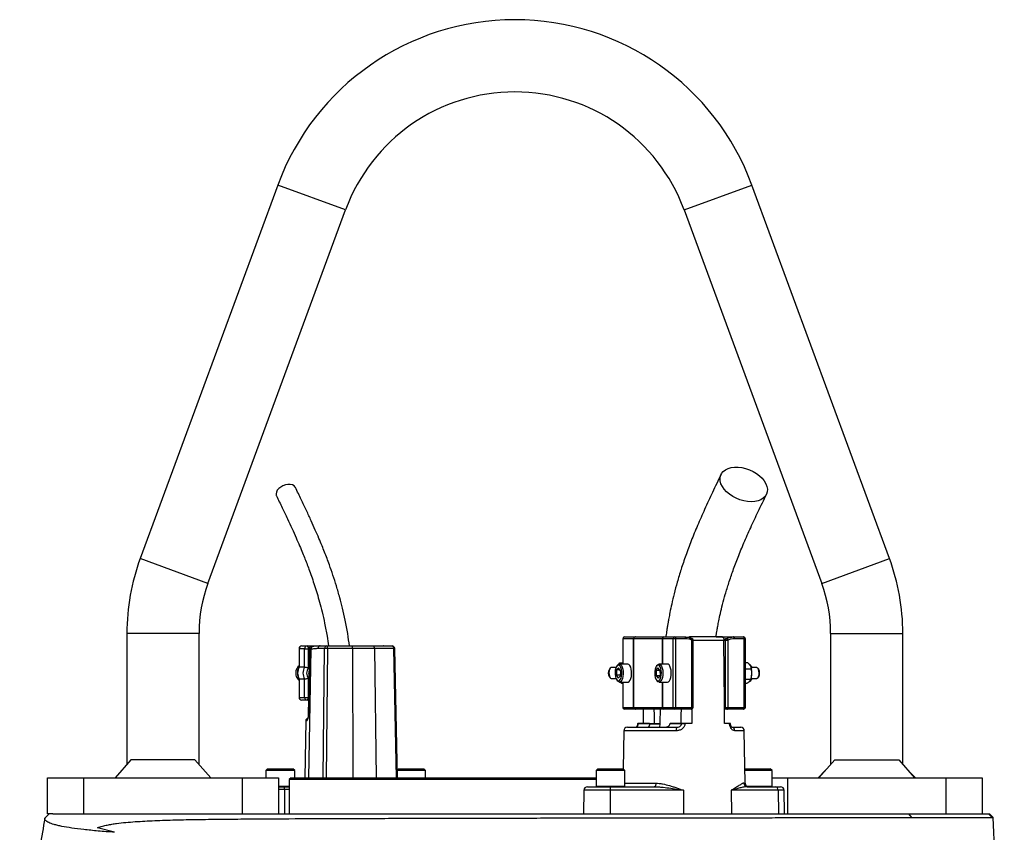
# Model space of a CAD drawing. Header units: millimetres. Extents: x 1760 to 3240, y 826 to 4276.
# Tile 10 of 10: x 2226 to 2771, y 3826 to 4276. Entities that reach past the tile are written whole.
import ezdxf

# ---------------------------------------------------------------- set-up
doc = ezdxf.new("R2010")
doc.units = ezdxf.units.MM

msp = doc.modelspace()

# ---------------------------------------------------------------- linework, layer by layer
at = {"color": 7, "linetype": 'Continuous', "lineweight": 25}
for p, q in [((2368.63, 4184.53), (2292.4, 3977.61)), ((2707.6, 3977.61), (2631.37, 4184.53)), ((2329.93, 3963.78), (2406.17, 4170.7)), ((2593.83, 4170.7), (2670.07, 3963.78)), ((2285, 3936.13), (2285, 3863.48)), ((2325, 3863.48), (2325, 3936.13)), ((2560.77, 3934.13), (2566.62, 3934.13)), ((2566.62, 3934.13), (2566.79, 3934.13)), ((2566.79, 3934.13), (2582.47, 3934.13)), ((2582.47, 3934.13), (2582.81, 3934.13)), ((2582.81, 3934.13), (2588.66, 3934.13)), ((2588.66, 3934.13), (2594.15, 3934.13)), ((2615.04, 3934.13), (2596.85, 3934.13)), ((2611.55, 3934.13), (2621.25, 3934.13)), ((2621.25, 3934.13), (2626.73, 3934.13)), ((2675, 3936.13), (2675, 3863.48)), ((2715, 3863.48), (2715, 3936.13)), ((2381.9, 3929.13), (2384.86, 3929.13)), ((2384.86, 3929.13), (2392.17, 3929.13)), ((2388.21, 3928.87), (2387.57, 3928.87)), ((2392.17, 3929.13), (2395.87, 3929.13)), ((2395.87, 3929.13), (2409.85, 3929.13)), ((2409.85, 3929.13), (2421.26, 3929.13)), ((2421.26, 3929.13), (2431.95, 3929.13)), ((2427.13, 3929.14), (2427.04, 3929.13)), ((2559.77, 3933.13), (2559.77, 3919.13)), ((2565.72, 3933.13), (2559.86, 3933.13)), ((2565.8, 3933.13), (2565.72, 3933.13)), ((2565.72, 3895.13), (2565.72, 3933.13)), ((2581.73, 3933.13), (2565.8, 3933.13)), ((2565.8, 3933.13), (2565.8, 3895.13)), ((2581.91, 3933.13), (2581.73, 3933.13)), ((2587.76, 3933.13), (2581.91, 3933.13)), ((2589.09, 3933.13), (2587.76, 3933.13)), ((2587.76, 3895.13), (2587.76, 3933.13)), ((2589.09, 3933.13), (2589.09, 3895.13)), ((2594.57, 3933.13), (2589.09, 3933.13)), ((2598.15, 3895.13), (2598.15, 3932.43)), ((2598.73, 3895.13), (2598.73, 3932.43)), ((2615.9, 3931.95), (2615.9, 3932.16)), ((2616.76, 3895.13), (2616.76, 3932.43)), ((2616.76, 3932.43), (2618.09, 3932.43)), ((2617.28, 3933.35), (2617.23, 3933.33)), ((2618.09, 3932.43), (2618.09, 3895.13)), ((2627.15, 3933.13), (2621.67, 3933.13)), ((2627.15, 3895.13), (2627.15, 3933.13)), ((2627.73, 3895.13), (2627.73, 3933.13)), ((2380.4, 3927.63), (2380.4, 3917.4)), ((2383.5, 3927.63), (2380.54, 3927.63)), ((2380.54, 3927.63), (2380.54, 3917.44)), ((2383.5, 3927.63), (2385.5, 3927.63)), ((2383.5, 3917.44), (2383.5, 3927.63)), ((2385.5, 3927.63), (2385.5, 3916.96)), ((2386.13, 3927.89), (2385.54, 3890.65)), ((2386.85, 3927.39), (2386.22, 3927.39)), ((2394.51, 3927.65), (2390.81, 3927.65)), ((2410.08, 3927.65), (2396.11, 3927.65)), ((2422.25, 3927.65), (2410.08, 3927.65)), ((2432.93, 3927.65), (2422.25, 3927.65)), ((2434.98, 3856.13), (2433.45, 3927.66)), ((2556.94, 3918.55), (2556.52, 3918.02)), ((2557.68, 3919.03), (2558.24, 3919.8)), ((2562.6, 3919.13), (2557.93, 3919.13)), ((2558.24, 3919.8), (2559.77, 3919.8)), ((2578.92, 3918.55), (2578.49, 3918.02)), ((2584.57, 3919.13), (2579.91, 3919.13)), ((2629.13, 3919.85), (2627.73, 3919.85)), ((2630.98, 3918.02), (2630.56, 3918.55)), ((2383.5, 3917.44), (2380.54, 3917.44)), ((2552.82, 3916.78), (2552.38, 3916.24)), ((2556.03, 3917.13), (2553.41, 3917.13)), ((2556.4, 3915.82), (2556.27, 3912.95)), ((2556.27, 3912.95), (2557.26, 3911.26)), ((2558.4, 3912.95), (2556.27, 3912.95)), ((2556.4, 3915.82), (2557.51, 3917)), ((2558.2, 3915.82), (2556.4, 3915.82)), ((2558.37, 3912.44), (2557.26, 3911.26)), ((2558.5, 3915.31), (2557.51, 3917)), ((2558.5, 3915.31), (2558.37, 3912.44)), ((2578.28, 3915.47), (2579.31, 3917.01)), ((2578.28, 3915.47), (2578.33, 3912.59)), ((2580.4, 3915.47), (2578.28, 3915.47)), ((2578.33, 3912.59), (2579.41, 3911.24)), ((2580.31, 3912.59), (2578.33, 3912.59)), ((2580.39, 3915.67), (2579.31, 3917.01)), ((2580.44, 3912.78), (2579.41, 3911.24)), ((2580.39, 3915.67), (2580.44, 3912.78)), ((2631.06, 3916.31), (2627.73, 3916.31)), ((2630.92, 3917.08), (2630.87, 3917.22)), ((2634.09, 3917.13), (2630.9, 3917.13)), ((2635.12, 3916.24), (2634.68, 3916.78)), ((2380.4, 3910.86), (2380.4, 3900.63)), ((2383.5, 3910.81), (2380.54, 3910.81)), ((2380.54, 3910.81), (2380.54, 3900.63)), ((2383.5, 3900.63), (2383.5, 3910.81)), ((2385.5, 3911.3), (2385.5, 3900.63)), ((2552.38, 3912.02), (2552.82, 3911.47)), ((2553.41, 3911.13), (2556.03, 3911.13)), ((2556.52, 3910.24), (2556.94, 3909.7)), ((2557.93, 3909.13), (2562.6, 3909.13)), ((2559.15, 3908.46), (2557.98, 3909.13)), ((2559.15, 3908.46), (2559.77, 3908.46)), ((2559.77, 3909.13), (2559.77, 3895.13)), ((2578.49, 3910.24), (2578.92, 3909.7)), ((2579.91, 3909.13), (2584.57, 3909.13)), ((2630.73, 3910.59), (2627.73, 3910.59)), ((2628.47, 3908.41), (2627.73, 3908.41)), ((2630.56, 3909.7), (2630.98, 3910.24)), ((2630.79, 3910.78), (2630.92, 3911.18)), ((2630.9, 3911.13), (2634.09, 3911.13)), ((2634.68, 3911.47), (2635.12, 3912.02)), ((2380.54, 3900.63), (2383.5, 3900.63)), ((2384.86, 3899.13), (2381.9, 3899.13)), ((2383.5, 3900.63), (2385.5, 3900.63)), ((2385.68, 3899.13), (2384.86, 3899.13)), ((2559.86, 3895.13), (2565.72, 3895.13)), ((2566.62, 3894.13), (2560.77, 3894.13)), ((2565.72, 3895.13), (2565.8, 3895.13)), ((2565.8, 3895.13), (2581.73, 3895.13)), ((2566.79, 3894.13), (2566.62, 3894.13)), ((2582.47, 3894.13), (2566.79, 3894.13)), ((2571.25, 3886.13), (2571.31, 3894.13)), ((2581.73, 3895.13), (2581.91, 3895.13)), ((2581.91, 3895.13), (2587.76, 3895.13)), ((2582.81, 3894.13), (2582.47, 3894.13)), ((2588.66, 3894.13), (2582.81, 3894.13)), ((2587.76, 3895.13), (2589.09, 3895.13)), ((2597.73, 3894.13), (2588.66, 3894.13)), ((2589.09, 3895.13), (2598.15, 3895.13)), ((2598.06, 3894.21), (2598.13, 3886.13)), ((2616.25, 3886.13), (2616.18, 3895.13)), ((2616.18, 3895.13), (2616.76, 3895.13)), ((2617.67, 3894.13), (2616.19, 3894.13)), ((2616.76, 3895.13), (2618.09, 3895.13)), ((2626.73, 3894.13), (2617.67, 3894.13)), ((2618.09, 3895.13), (2627.15, 3895.13)), ((2384.15, 3887.65), (2383.6, 3856.13)), ((2568.03, 3886.13), (2568.03, 3886.1)), ((2568.22, 3886.13), (2568.22, 3886.09)), ((2574.61, 3886.13), (2568.22, 3886.13)), ((2568.22, 3886.09), (2574.61, 3886.09)), ((2574.61, 3886.13), (2574.61, 3886.09)), ((2574.61, 3886.13), (2577.35, 3886.13)), ((2580.15, 3885.76), (2574.62, 3885.76)), ((2585.99, 3886.09), (2585.99, 3886.13)), ((2592.38, 3886.13), (2585.99, 3886.13)), ((2585.99, 3886.09), (2592.38, 3886.09)), ((2592.38, 3886.09), (2592.38, 3886.13)), ((2594.22, 3886.13), (2594.22, 3886.09)), ((2598.13, 3886.13), (2594.22, 3886.13)), ((2618.98, 3886.13), (2616.25, 3886.13)), ((2618.98, 3886.09), (2618.98, 3886.13)), ((2619.28, 3886.13), (2618.98, 3886.13)), ((2619.47, 3886.1), (2619.47, 3886.13)), ((2560.34, 3882.16), (2559.98, 3861.12)), ((2562.34, 3884.13), (2589.69, 3884.13)), ((2565.19, 3884.25), (2565.19, 3884.13)), ((2566.02, 3884.25), (2566.02, 3884.13)), ((2567.84, 3884.25), (2567.84, 3884.13)), ((2570.14, 3884.25), (2570.14, 3884.13)), ((2620.22, 3884.13), (2625.16, 3884.13)), ((2621.15, 3884.13), (2621.15, 3884.25)), ((2627.66, 3853.09), (2627.16, 3882.16)), ((2287.26, 3866.03), (2278.48, 3856.13)), ((2322.74, 3866.03), (2287.26, 3866.03)), ((2331.52, 3856.13), (2322.74, 3866.03)), ((2668.48, 3856.13), (2677.26, 3866.03)), ((2677.26, 3866.03), (2712.74, 3866.03)), ((2712.74, 3866.03), (2721.52, 3856.13)), ((2363, 3861.13), (2362, 3860.13)), ((2362, 3860.13), (2362, 3856.13)), ((2378, 3860.13), (2362, 3860.13)), ((2363, 3861.13), (2377, 3861.13)), ((2378, 3860.13), (2377, 3861.13)), ((2378, 3856.13), (2378, 3860.13)), ((2435.5, 3861.13), (2434.88, 3860.51)), ((2450.5, 3860.13), (2434.89, 3860.13)), ((2435.5, 3861.13), (2449.5, 3861.13)), ((2450.5, 3860.13), (2449.5, 3861.13)), ((2450.5, 3856.13), (2450.5, 3860.13)), ((2545.97, 3861.13), (2544.97, 3860.13)), ((2544.97, 3860.13), (2544.97, 3851.53)), ((2545.72, 3860.13), (2544.97, 3860.13)), ((2560.97, 3860.13), (2545.72, 3860.13)), ((2545.97, 3861.13), (2546.62, 3861.13)), ((2546.62, 3861.13), (2559.97, 3861.13)), ((2560.97, 3860.13), (2559.97, 3861.13)), ((2560.97, 3851.53), (2560.97, 3860.13)), ((2627.53, 3861.13), (2627.52, 3861.12)), ((2627.53, 3861.13), (2628.19, 3861.13)), ((2642.53, 3860.13), (2627.54, 3860.13)), ((2628.19, 3861.13), (2641.53, 3861.13)), ((2642.53, 3860.13), (2641.53, 3861.13)), ((2642.53, 3851.53), (2642.53, 3860.13)), ((2672.24, 3860.37), (2668, 3856.13)), ((2722, 3856.13), (2717.76, 3860.37)), ((2241, 3836.13), (2241, 3856.13)), ((2241, 3856.13), (2261, 3856.13)), ((2261, 3856.13), (2261, 3836.13)), ((2261, 3856.13), (2349, 3856.13)), ((2349, 3836.13), (2349, 3856.13)), ((2349, 3856.13), (2369, 3856.13)), ((2369, 3856.13), (2369, 3836.13)), ((2376, 3856.13), (2375, 3855.13)), ((2375, 3855.13), (2375, 3836.13)), ((2544.97, 3855.13), (2375, 3855.13)), ((2376, 3856.13), (2544.97, 3856.13)), ((2642.53, 3856.13), (2651, 3856.13)), ((2651, 3856.13), (2651, 3836.13)), ((2651, 3856.13), (2739, 3856.13)), ((2739, 3836.13), (2739, 3856.13)), ((2739, 3856.13), (2759, 3856.13)), ((2759, 3856.13), (2759, 3836.13)), ((2369, 3851.13), (2372.08, 3851.13)), ((2372.08, 3851.13), (2375, 3851.13)), ((2372.32, 3849.65), (2372.35, 3836.13)), ((2538.26, 3849.16), (2538.04, 3836.13)), ((2540.26, 3851.13), (2552.88, 3851.13)), ((2593.53, 3849.16), (2552.87, 3849.16)), ((2552.87, 3849.16), (2552.87, 3836.13)), ((2552.88, 3851.13), (2577.21, 3851.13)), ((2593.53, 3849.16), (2593.53, 3836.13)), ((2619.92, 3849.16), (2620.1, 3836.13)), ((2645.86, 3849.16), (2619.92, 3849.16)), ((2628.8, 3851.13), (2644.32, 3851.13)), ((2644.32, 3851.13), (2647.24, 3851.13)), ((2645.86, 3849.16), (2646.03, 3836.13)), ((2649.46, 3836.13), (2649.24, 3849.16)), ((2239.54, 3833.67), (2242, 3836.13)), ((2243.94, 3836.13), (2241, 3836.13)), ((2243.94, 3836.13), (2718.25, 3836.13)), ((2719.91, 3834.08), (2718.25, 3836.13)), ((2718.25, 3836.13), (2762.45, 3836.13)), ((2764.49, 3834.09), (2762.45, 3836.13)), ((2762.45, 3836.13), (2763, 3836.13)), ((2765.09, 3834.03), (2763, 3836.13)), ((2771.24, 3696.13), (2765.09, 3834.03)), ((2278.22, 3825.89), (2268.77, 3828.42))]:
    msp.add_line(p, q, dxfattribs=at)
at = {"color": 1, "linetype": 'Continuous', "lineweight": 25}
for p, q in [((2406.17, 4170.7), (2368.63, 4184.53)), ((2593.83, 4170.7), (2631.37, 4184.53)), ((2329.93, 3963.78), (2292.4, 3977.61)), ((2670.07, 3963.78), (2707.6, 3977.61)), ((2325, 3936.13), (2285, 3936.13)), ((2675, 3936.13), (2715, 3936.13)), ((2559.86, 3933.13), (2559.77, 3933.13)), ((2559.86, 3933.13), (2559.86, 3919.13)), ((2581.73, 3919.13), (2581.73, 3933.13)), ((2581.91, 3933.13), (2581.91, 3919.13)), ((2598.15, 3932.43), (2598.73, 3932.43)), ((2615.9, 3932.16), (2598.73, 3932.16)), ((2627.73, 3933.13), (2627.15, 3933.13)), ((2380.4, 3927.63), (2380.54, 3927.63)), ((2386.13, 3927.63), (2385.5, 3927.63)), ((2386.85, 3927.39), (2385.72, 3856.13)), ((2393.78, 3856.13), (2394.51, 3927.65)), ((2396.11, 3927.65), (2395.38, 3856.13)), ((2410.08, 3927.65), (2410.28, 3856.13)), ((2422.25, 3927.65), (2423.07, 3856.13)), ((2434.46, 3856.13), (2432.93, 3927.65)), ((2559.86, 3909.13), (2559.86, 3895.13)), ((2581.73, 3895.13), (2581.73, 3909.13)), ((2581.91, 3909.13), (2581.91, 3895.13)), ((2380.4, 3900.63), (2380.54, 3900.63)), ((2385.5, 3900.63), (2385.7, 3900.63)), ((2559.77, 3895.13), (2559.86, 3895.13)), ((2598.15, 3895.13), (2598.73, 3895.13)), ((2627.15, 3895.13), (2627.73, 3895.13)), ((2384.66, 3887.65), (2384.15, 3887.65)), ((2574.61, 3886.09), (2580.27, 3886.09)), ((2589.44, 3882.16), (2560.34, 3882.16)), ((2627.16, 3882.16), (2621.9, 3882.16)), ((2560.97, 3853.09), (2578.13, 3853.09)), ((2626.85, 3853.09), (2627.66, 3853.09)), ((2369, 3851.53), (2375, 3851.53)), ((2372.32, 3849.65), (2369, 3849.65)), ((2375, 3849.65), (2372.32, 3849.65)), ((2552.87, 3849.16), (2538.26, 3849.16)), ((2544.97, 3851.53), (2545.72, 3851.53)), ((2545.72, 3851.53), (2560.97, 3851.53)), ((2628.46, 3851.53), (2642.53, 3851.53)), ((2649.24, 3849.16), (2645.86, 3849.16))]:
    msp.add_line(p, q, dxfattribs=at)
at = {"color": 7, "linetype": 'Continuous', "lineweight": 25, "flags": 128}
for points in [[(2631.02, 4009.07), (2628.96, 4009.19), (2626.86, 4009.56), (2624.75, 4010.17), (2622.69, 4010.99), (2620.75, 4012.01), (2618.96, 4013.2), (2617.37, 4014.54), (2616.04, 4015.98), (2614.98, 4017.49), (2614.22, 4019.03), (2613.8, 4020.56), (2613.71, 4022.03), (2613.97, 4023.43), (2614.55, 4024.69), (2615.46, 4025.8), (2616.66, 4026.73), (2618.12, 4027.45), (2619.81, 4027.93), (2621.68, 4028.18), (2623.69, 4028.18), (2625.78, 4027.93), (2627.89, 4027.45), (2629.98, 4026.73), (2631.98, 4025.8), (2633.86, 4024.69), (2635.55, 4023.43), (2637.02, 4022.03), (2638.22, 4020.56), (2639.13, 4019.03), (2639.72, 4017.49), (2639.98, 4015.98), (2639.89, 4014.54), (2639.47, 4013.2), (2638.72, 4012.01), (2637.67, 4010.99), (2636.33, 4010.17), (2634.75, 4009.56), (2632.96, 4009.19), (2631.02, 4009.07)], [(2378.42, 4016.95), (2378.28, 4017.19), (2377.63, 4017.88), (2376.7, 4018.36), (2375.54, 4018.61), (2374.23, 4018.61), (2372.86, 4018.36), (2371.5, 4017.88), (2370.25, 4017.19), (2369.18, 4016.35), (2368.36, 4015.39), (2367.85, 4014.39), (2367.66, 4013.4), (2367.82, 4012.5), (2367.89, 4012.34)], [(2588.66, 3934.13), (2588.75, 3934.11), (2588.83, 3934.05), (2588.9, 3933.96), (2588.96, 3933.83), (2589.02, 3933.68), (2589.05, 3933.51), (2589.08, 3933.32), (2589.09, 3933.13)], [(2594.15, 3934.13), (2594.23, 3934.11), (2594.31, 3934.05), (2594.38, 3933.96), (2594.45, 3933.83), (2594.5, 3933.68), (2594.54, 3933.51), (2594.56, 3933.32), (2594.57, 3933.13)], [(2621.67, 3933.13), (2621.66, 3933.32), (2621.64, 3933.51), (2621.6, 3933.68), (2621.54, 3933.83), (2621.48, 3933.96), (2621.41, 3934.05), (2621.33, 3934.11), (2621.25, 3934.13)], [(2627.15, 3933.13), (2627.14, 3933.32), (2627.12, 3933.51), (2627.08, 3933.68), (2627.03, 3933.83), (2626.96, 3933.96), (2626.89, 3934.05), (2626.81, 3934.11), (2626.73, 3934.13)], [(2384.86, 3929.13), (2384.99, 3929.1), (2385.11, 3929.01), (2385.21, 3928.87), (2385.31, 3928.69), (2385.39, 3928.46), (2385.45, 3928.2), (2385.48, 3927.92), (2385.5, 3927.63)], [(2422.25, 3927.65), (2422.23, 3927.94), (2422.17, 3928.22), (2422.08, 3928.47), (2421.95, 3928.7), (2421.8, 3928.88), (2421.64, 3929.02), (2421.45, 3929.1), (2421.26, 3929.13)], [(2432.93, 3927.65), (2432.91, 3927.94), (2432.85, 3928.22), (2432.76, 3928.47), (2432.64, 3928.7), (2432.49, 3928.88), (2432.32, 3929.02), (2432.14, 3929.1), (2431.95, 3929.13)], [(2598.1, 3933.35), (2598.05, 3933.36), (2597.95, 3933.35)], [(2616.18, 3895.13), (2616.16, 3897.75), (2615.9, 3931.95)], [(2617.28, 3933.35), (2617.37, 3933.36), (2617.47, 3933.34), (2617.58, 3933.26), (2617.69, 3933.15), (2617.81, 3933), (2617.92, 3932.83), (2618.01, 3932.63), (2618.09, 3932.43)], [(2386.22, 3927.39), (2386.17, 3924.39), (2385.98, 3912.39), (2385.64, 3890.65)], [(2559.24, 3913.68), (2559.21, 3914.93), (2559.04, 3916.12), (2558.74, 3917.14), (2558.33, 3917.92), (2557.84, 3918.4), (2557.31, 3918.52), (2556.79, 3918.3), (2556.32, 3917.73), (2555.93, 3916.87), (2555.66, 3915.79), (2555.54, 3914.58), (2555.56, 3913.32), (2555.73, 3912.14), (2556.03, 3911.11), (2556.44, 3910.33), (2556.93, 3909.86), (2557.46, 3909.73), (2557.98, 3909.96), (2558.45, 3910.53), (2558.84, 3911.38), (2559.11, 3912.46), (2559.24, 3913.68)], [(2556.94, 3918.55), (2557.43, 3918.99), (2558, 3919.12), (2558.57, 3918.89), (2559.09, 3918.31), (2559.52, 3917.41), (2559.84, 3916.28), (2560.01, 3914.98), (2560.03, 3913.62)], [(2564.7, 3913.62), (2564.68, 3914.98), (2564.5, 3916.28), (2564.19, 3917.41), (2563.75, 3918.31), (2563.24, 3918.89), (2562.67, 3919.12), (2562.6, 3919.13)], [(2581.22, 3914.3), (2581.12, 3915.53), (2580.88, 3916.65), (2580.52, 3917.56), (2580.07, 3918.2), (2579.55, 3918.5), (2579.02, 3918.45), (2578.52, 3918.05), (2578.09, 3917.34), (2577.76, 3916.36), (2577.56, 3915.2), (2577.5, 3913.95), (2577.6, 3912.72), (2577.84, 3911.6), (2578.2, 3910.69), (2578.66, 3910.06), (2579.17, 3909.75), (2579.7, 3909.8), (2580.2, 3910.2), (2580.63, 3910.92), (2580.96, 3911.9), (2581.16, 3913.06), (2581.22, 3914.3)], [(2578.92, 3918.55), (2579.12, 3918.77), (2579.68, 3919.1), (2580.25, 3919.06), (2580.8, 3918.65), (2581.29, 3917.91), (2581.67, 3916.89), (2581.92, 3915.67), (2582.02, 3914.33)], [(2586.68, 3914.33), (2586.58, 3915.67), (2586.33, 3916.89), (2585.95, 3917.91), (2585.47, 3918.65), (2584.92, 3919.06), (2584.57, 3919.13)], [(2553.41, 3917.13), (2553.32, 3917.12), (2552.89, 3916.87), (2552.53, 3916.28), (2552.27, 3915.44), (2552.15, 3914.43), (2552.18, 3913.39), (2552.36, 3912.44), (2552.67, 3911.7), (2553.06, 3911.24), (2553.41, 3911.13)], [(2560.03, 3913.62), (2559.9, 3912.29), (2559.61, 3911.11), (2559.21, 3910.14), (2558.7, 3909.48), (2558.15, 3909.15), (2557.57, 3909.2), (2557.02, 3909.61), (2556.94, 3909.7)], [(2562.6, 3909.13), (2562.81, 3909.15), (2563.37, 3909.48), (2563.87, 3910.14), (2564.28, 3911.11), (2564.56, 3912.29), (2564.7, 3913.62)], [(2582.02, 3914.33), (2581.96, 3912.97), (2581.75, 3911.7), (2581.41, 3910.61), (2580.95, 3909.78), (2580.42, 3909.28), (2579.84, 3909.13), (2579.28, 3909.35), (2578.92, 3909.7)], [(2584.57, 3909.13), (2585.08, 3909.28), (2585.62, 3909.78), (2586.07, 3910.61), (2586.42, 3911.7), (2586.63, 3912.97), (2586.68, 3914.33)], [(2635.36, 3914.25), (2635.26, 3915.26), (2635.03, 3916.15), (2634.68, 3916.78), (2634.26, 3917.1), (2634.09, 3917.13)], [(2634.09, 3911.13), (2634.36, 3911.2), (2634.77, 3911.59), (2635.09, 3912.29), (2635.3, 3913.21), (2635.36, 3914.25)], [(2630.56, 3909.7), (2630.08, 3909.28), (2629.57, 3909.13)], [(2384.86, 3899.13), (2384.99, 3899.16), (2385.11, 3899.24), (2385.21, 3899.38), (2385.31, 3899.57), (2385.39, 3899.79), (2385.45, 3900.05), (2385.48, 3900.34), (2385.5, 3900.63)], [(2577.35, 3886.13), (2577.31, 3890.89), (2577.28, 3894.13)], [(2589.09, 3895.13), (2589.08, 3894.93), (2589.05, 3894.74), (2589.02, 3894.57), (2588.96, 3894.42), (2588.9, 3894.3), (2588.83, 3894.2), (2588.75, 3894.15), (2588.66, 3894.13)], [(2592.09, 3894.13), (2592.06, 3890.89), (2592.02, 3886.13)], [(2597.73, 3894.13), (2597.81, 3894.15), (2597.89, 3894.2), (2597.96, 3894.3), (2598.03, 3894.42), (2598.08, 3894.57), (2598.12, 3894.74), (2598.14, 3894.93), (2598.15, 3895.13)], [(2617.67, 3894.13), (2617.75, 3894.15), (2617.83, 3894.2), (2617.9, 3894.3), (2617.96, 3894.42), (2618.02, 3894.57), (2618.06, 3894.74), (2618.08, 3894.93), (2618.09, 3895.13)], [(2626.73, 3894.13), (2626.81, 3894.15), (2626.89, 3894.2), (2626.96, 3894.3), (2627.03, 3894.42), (2627.08, 3894.57), (2627.12, 3894.74), (2627.14, 3894.93), (2627.15, 3895.13)], [(2578.13, 3853.09), (2578.11, 3852.71), (2578.05, 3852.34), (2577.97, 3852), (2577.85, 3851.7), (2577.71, 3851.46), (2577.56, 3851.28), (2577.39, 3851.17), (2577.21, 3851.13)]]:
    msp.add_lwpolyline(points, dxfattribs=at)
at = {"color": 1, "linetype": 'Continuous', "lineweight": 25, "flags": 128}
for points in [[(2598.15, 3932.43), (2598.21, 3932.63), (2598.24, 3932.83), (2598.25, 3933), (2598.24, 3933.15), (2598.2, 3933.26), (2598.13, 3933.34), (2598.1, 3933.35)], [(2385.54, 3890.65), (2385.57, 3890.65), (2385.64, 3890.65)], [(2619.47, 3886.1), (2619.47, 3886.1), (2619.45, 3886.1), (2619.39, 3886.1), (2619.29, 3886.1), (2619.15, 3886.1), (2618.98, 3886.09)]]:
    msp.add_lwpolyline(points, dxfattribs=at)
at = {"color": 7, "linetype": 'Continuous', "lineweight": 25}
for centre, radius, start, end in [((2500, 4136.13), 140, 20.2253, 159.7747), ((2500, 4136.13), 100, 20.2253, 159.7747), ((2405, 3936.13), 120, 159.7747, 180), ((2595, 3936.13), 120, 0, 20.2253), ((2405, 3936.13), 80, 159.7747, 180), ((2595, 3936.13), 80, 0, 20.2253), ((2560.77, 3933.13), 1, 90, 180), ((2560.82, 3933.17), 0.957, 92.9521, 182.6753), ((2566.67, 3933.17), 0.957, 92.9521, 182.6753), ((2566.8, 3933.13), 0.996, 90.2277, 180.2259), ((2582.63, 3933.24), 0.898, 100.0828, 187.3803), ((2582.86, 3933.17), 0.957, 92.9521, 182.6753), ((2588.71, 3933.17), 0.957, 92.9521, 182.6753), ((2626.73, 3933.13), 1, 0, 90), ((2381.9, 3927.63), 1.5, 90, 180), ((2381.98, 3927.69), 1.43, 92.9521, 182.6753), ((2384.94, 3927.69), 1.43, 92.9521, 182.6753), ((2392.25, 3927.7), 1.43, 92.8887, 181.7427), ((2395.95, 3927.7), 1.43, 92.8887, 181.7427), ((2393.6, 3928.01), 2.53, 351.9567, 26.2077), ((2407.57, 3928.01), 2.53, 351.9567, 26.2077), ((2431.95, 3927.63), 1.5, 1.2249, 90), ((2597.73, 3932.43), 1, 0, 67.9451), ((2617.67, 3932.43), 1, 112.0549, 115.6655), ((2395.31, 3881.71), 45.95, 89.0056, 90.9944), ((2383.83, 3914.12), 5.3, 130.2046, 201.122), ((2629.43, 3917.75), 1.38, 35.276, 84.0292), ((2629.62, 3916.72), 1.9, 12.3826, 71.4548), ((2383.48, 3913.89), 4.89, 200.0379, 231.093), ((2386.14, 3914.13), 6.51, 149.3576, 210.6424), ((2389.1, 3914.13), 6.51, 149.3576, 210.6424), ((2389.44, 3914.13), 4.85, 144.3501, 215.6499), ((2390.39, 3914.13), 4.67, 166.1819, 193.2157), ((2555.79, 3914.13), 4.01, 148.2258, 211.7742), ((2620.81, 3914.16), 10.52, 356.1037, 16.0721), ((2621.66, 3913.93), 9.66, 343.4793, 357.1725), ((2632.23, 3914.39), 3.42, 357.179, 32.6669), ((2632.01, 3913.94), 3.66, 328.2353, 4.3733), ((2629.52, 3911.63), 2.02, 290.3672, 345.6385), ((2381.9, 3900.63), 1.5, 180, 270), ((2381.98, 3900.56), 1.43, 177.3247, 267.0479), ((2384.94, 3900.56), 1.43, 177.3247, 267.0479), ((2560.77, 3895.13), 1, 180, 270), ((2560.82, 3895.08), 0.957, 177.3247, 267.0479), ((2566.67, 3895.08), 0.957, 177.3247, 267.0479), ((2566.8, 3895.12), 0.996, 179.7741, 269.7723), ((2582.63, 3895.01), 0.898, 172.6197, 259.9172), ((2582.86, 3895.08), 0.957, 177.3247, 267.0479), ((2588.71, 3895.08), 0.957, 177.3247, 267.0479), ((2597.73, 3895.13), 1, 270, 0), ((2617.72, 3895.08), 0.957, 177.3247, 267.0479), ((2626.73, 3895.13), 1, 270, 0), ((2385.65, 3887.63), 1.5, 103.3667, 179), ((2593.3, 3825.33), 60.77, 89.1323, 90.8677), ((2562.34, 3882.13), 2, 90, 179), ((2593.41, 3882.64), 4, 158.1866, 186.8401), ((2620.05, 3882.28), 1.86, 356.4169, 84.8077), ((2625.16, 3882.13), 2, 1, 90), ((2628.83, 3853.1), 1.98, 180.2969, 269.3124), ((2629.66, 3853.13), 2, 181, 270), ((2369.81, 3850.01), 2.53, 351.9567, 26.2077), ((2540.26, 3849.13), 2, 90, 179), ((2545.37, 3851.53), 0.4, 180, 270), ((2628.61, 3849.65), 75.74, 178.8807, 180.3674), ((2560.57, 3851.53), 0.4, 270, 0), ((2642.13, 3851.53), 0.4, 270, 0), ((2644.06, 3849.34), 1.81, 354.3819, 81.7922), ((2647.24, 3849.13), 2, 1, 90)]:
    msp.add_arc(centre, radius, start, end, dxfattribs=at)
at = {"color": 1, "linetype": 'Continuous', "lineweight": 25}
for centre, radius, start, end in [((2388.29, 3927.43), 1.44, 93.2524, 181.3729), ((2617.64, 3932.54), 0.891, 117.4701, 187.1321), ((2433.38, 3911.48), 16.18, 89.7384, 91.5678), ((2386.18, 3887.63), 1.51, 131.2067, 179.1855), ((2568.33, 3892.1), 6.01, 267.2087, 268.994)]:
    msp.add_arc(centre, radius, start, end, dxfattribs=at)
at = {"color": 7, "linetype": 'Continuous', "lineweight": 25}
for points, knots in [([(2614.25, 4024.15), (2612.66, 4020.84), (2609.6, 4014.47), (2605.23, 4005.09), (2601.29, 3996.16), (2597.79, 3987.65), (2594.75, 3979.54), (2592.17, 3971.9), (2590.04, 3964.8), (2588.32, 3958.38), (2586.98, 3952.74), (2586.02, 3948.19), (2585.35, 3944.71), (2584.91, 3942.21), (2584.54, 3940), (2584.16, 3937.54), (2583.86, 3935.55), (2583.7, 3934.29), (2583.68, 3934.13)], [0, 0, 0, 0, 0.1275762, 0.2462282, 0.3562448, 0.4576579, 0.5502475, 0.6339021, 0.7085465, 0.7738267, 0.8294046, 0.8751622, 0.9046895, 0.9279365, 0.9451928, 0.9661209, 0.9954999, 1, 1, 1, 1]), ([(2408.36, 3929.13), (2408.04, 3931.42), (2407.36, 3936.31), (2406.03, 3943.28), (2404.55, 3949.9), (2402.94, 3956.22), (2401.17, 3962.34), (2399.24, 3968.41), (2397.48, 3973.46), (2395.92, 3977.66), (2394.56, 3981.18), (2393.07, 3984.86), (2391.36, 3988.95), (2389.36, 3993.57), (2387.06, 3998.7), (2384.45, 4004.32), (2381.54, 4010.46), (2379.49, 4014.72), (2378.42, 4016.94)], [0, 0, 0, 0, 0.063376, 0.135314, 0.200813, 0.259779, 0.329188, 0.395114, 0.458934, 0.50068, 0.541524, 0.583839, 0.634009, 0.692332, 0.757504, 0.830492, 0.911313, 1, 1, 1, 1]), ([(2367.89, 4012.34), (2368.95, 4010.13), (2370.98, 4005.92), (2373.87, 3999.85), (2376.44, 3994.3), (2378.69, 3989.29), (2380.63, 3984.83), (2382.26, 3980.93), (2383.67, 3977.46), (2384.96, 3974.15), (2386.27, 3970.62), (2387.64, 3966.78), (2389.04, 3962.58), (2390.42, 3958.14), (2391.82, 3953.28), (2393.24, 3947.81), (2394.66, 3941.51), (2395.89, 3935.23), (2396.49, 3930.93), (2396.75, 3929.12)], [0, 0, 0, 0, 0.091965, 0.1756833, 0.2511299, 0.3183157, 0.377271, 0.4271792, 0.4694067, 0.5098826, 0.5512179, 0.5992336, 0.6483734, 0.6986669, 0.7512767, 0.8101569, 0.8755852, 0.9475528, 1, 1, 1, 1]), ([(2611.44, 3934.13), (2611.56, 3934.85), (2611.76, 3936.14), (2612.1, 3938.15), (2612.5, 3940.39), (2613.1, 3943.46), (2613.96, 3947.45), (2615.15, 3952.39), (2616.69, 3958.05), (2618.62, 3964.36), (2620.97, 3971.25), (2623.78, 3978.66), (2627.06, 3986.57), (2630.79, 3994.96), (2634.97, 4003.87), (2637.91, 4009.96), (2639.44, 4013.13)], [0, 0, 0, 0, 0.021947, 0.039293, 0.061998, 0.091492, 0.135883, 0.190174, 0.254489, 0.328962, 0.413776, 0.509231, 0.615562, 0.73284, 0.861054, 1, 1, 1, 1]), ([(2594.15, 3934.13), (2594.8, 3934.13), (2595.45, 3934.06), (2596.72, 3933.8), (2597.35, 3933.61), (2597.95, 3933.35)], [0, 0, 0, 0, 0.5, 0.5, 1, 1, 1, 1]), ([(2596.86, 3934.13), (2596.76, 3934.12), (2596.54, 3934.12), (2596.32, 3933.97), (2596.22, 3933.89)], [0, 0, 0, 0, 0.479094, 1, 1, 1, 1]), ([(2597.53, 3933.48), (2597.53, 3933.49), (2597.47, 3933.68), (2597.29, 3933.93), (2597.06, 3934.11), (2596.91, 3934.12), (2596.86, 3934.13)], [0, 0, 0, 0, 0.026279, 0.405942, 0.804345, 1, 1, 1, 1]), ([(2614.99, 3934.13), (2615.1, 3934.13), (2615.22, 3934.09), (2615.43, 3933.9), (2615.53, 3933.76), (2615.66, 3933.5), (2615.7, 3933.4), (2615.77, 3933.18), (2615.8, 3933.07), (2615.84, 3932.82), (2615.86, 3932.69), (2615.89, 3932.43), (2615.9, 3932.3), (2615.9, 3932.16)], [0, 0, 0, 0, 0.25, 0.25, 0.5, 0.5, 0.625, 0.625, 0.75, 0.75, 0.875, 0.875, 1, 1, 1, 1]), ([(2617.28, 3933.35), (2617.92, 3933.61), (2618.57, 3933.8), (2619.89, 3934.06), (2620.56, 3934.13), (2621.25, 3934.13)], [0, 0, 0, 0, 0.5, 0.5, 1, 1, 1, 1]), ([(2387.73, 3928.84), (2387.63, 3928.85), (2387.34, 3928.89), (2386.84, 3928.8), (2386.48, 3928.58), (2386.31, 3928.47)], [0, 0, 0, 0, 0.193184, 0.595364, 1, 1, 1, 1]), ([(2392.11, 3929.11), (2392.01, 3929.12), (2391.42, 3929.14), (2390.26, 3929.01), (2389.06, 3928.87), (2388.37, 3928.88), (2388.21, 3928.88)], [0, 0, 0, 0, 0.06994, 0.391708, 0.861946, 1, 1, 1, 1]), ([(2598.15, 3932.43), (2597.57, 3932.66), (2596.98, 3932.83), (2595.79, 3933.07), (2595.18, 3933.13), (2594.57, 3933.13)], [0, 0, 0, 0, 0.5, 0.5, 1, 1, 1, 1]), ([(2615.87, 3932.53), (2616.24, 3932.77), (2616.7, 3933.07), (2617.18, 3933.3), (2617.28, 3933.35)], [0, 0, 0, 0, 0.7832264, 1, 1, 1, 1]), ([(2621.67, 3933.13), (2621.05, 3933.13), (2620.45, 3933.07), (2619.25, 3932.83), (2618.67, 3932.66), (2618.09, 3932.43)], [0, 0, 0, 0, 0.5, 0.5, 1, 1, 1, 1]), ([(2386.31, 3928.47), (2386.2, 3928.32), (2386.15, 3928.14), (2386.13, 3927.87), (2386.13, 3927.78), (2386.16, 3927.59), (2386.19, 3927.49), (2386.22, 3927.39)], [0, 0, 0, 0, 0.5, 0.5, 0.75, 0.75, 1, 1, 1, 1]), ([(2390.81, 3927.65), (2390.15, 3927.65), (2389.49, 3927.58), (2388.5, 3927.48), (2388.17, 3927.45), (2387.51, 3927.4), (2387.18, 3927.39), (2386.85, 3927.39)], [0, 0, 0, 0, 0.5, 0.5, 0.75, 0.75, 1, 1, 1, 1]), ([(2630.5, 3918.08), (2630.59, 3917.93), (2630.66, 3917.78), (2630.78, 3917.48), (2630.84, 3917.33), (2630.97, 3916.89), (2631.03, 3916.6), (2631.06, 3916.31)], [0, 0, 0, 0, 0.25, 0.25, 0.5, 0.5, 1, 1, 1, 1]), ([(2380.42, 3917.41), (2380.37, 3917.34), (2380.08, 3916.9), (2379.72, 3915.96), (2379.46, 3914.61), (2379.52, 3913.21), (2379.83, 3911.92), (2380.23, 3911.18), (2380.42, 3910.85)], [0, 0, 0, 0, 0.035392, 0.232946, 0.431522, 0.631111, 0.831401, 1, 1, 1, 1]), ([(2380.42, 3917.41), (2380.42, 3917.41), (2380.4, 3917.44), (2380.48, 3917.44), (2380.54, 3917.44)], [0, 0, 0, 0, 0.125229, 1, 1, 1, 1]), ([(2383.5, 3917.44), (2383.55, 3917.44), (2383.6, 3917.44), (2383.72, 3917.43), (2383.79, 3917.42), (2384.01, 3917.38), (2384.18, 3917.35), (2384.55, 3917.26), (2384.75, 3917.21), (2385.13, 3917.09), (2385.33, 3917.02), (2385.5, 3916.96)], [0, 0, 0, 0, 0.125, 0.125, 0.25, 0.25, 0.5, 0.5, 0.75, 0.75, 1, 1, 1, 1]), ([(2630.73, 3910.59), (2630.88, 3911.05), (2631.01, 3911.53), (2631.21, 3912.48), (2631.27, 3912.97), (2631.3, 3913.45)], [0, 0, 0, 0, 0.5, 0.5, 1, 1, 1, 1]), ([(2631.3, 3913.45), (2631.33, 3913.93), (2631.32, 3914.42), (2631.23, 3915.38), (2631.16, 3915.85), (2631.06, 3916.31)], [0, 0, 0, 0, 0.5, 0.5, 1, 1, 1, 1]), ([(2380.42, 3910.84), (2380.42, 3910.84), (2380.4, 3910.81), (2380.48, 3910.81), (2380.54, 3910.81)], [0, 0, 0, 0, 0.126398, 1, 1, 1, 1]), ([(2383.5, 3910.81), (2383.55, 3910.81), (2383.6, 3910.81), (2383.72, 3910.83), (2383.79, 3910.84), (2384.01, 3910.87), (2384.18, 3910.91), (2384.55, 3910.99), (2384.75, 3911.05), (2385.13, 3911.17), (2385.33, 3911.23), (2385.5, 3911.3)], [0, 0, 0, 0, 0.125, 0.125, 0.25, 0.25, 0.5, 0.5, 0.75, 0.75, 1, 1, 1, 1]), ([(2630.01, 3909.5), (2630.1, 3909.59), (2630.19, 3909.68), (2630.34, 3909.87), (2630.41, 3909.96), (2630.59, 3910.23), (2630.67, 3910.41), (2630.73, 3910.59)], [0, 0, 0, 0, 0.25, 0.25, 0.5, 0.5, 1, 1, 1, 1]), ([(2384.66, 3887.65), (2384.71, 3887.65), (2384.75, 3887.67), (2384.85, 3887.74), (2384.91, 3887.79), (2385.06, 3888), (2385.17, 3888.22), (2385.32, 3888.62), (2385.37, 3888.78), (2385.46, 3889.1), (2385.5, 3889.28), (2385.56, 3889.65), (2385.59, 3889.85), (2385.63, 3890.24), (2385.64, 3890.45), (2385.64, 3890.65)], [0, 0, 0, 0, 0.125, 0.125, 0.25, 0.25, 0.5, 0.5, 0.625, 0.625, 0.75, 0.75, 0.875, 0.875, 1, 1, 1, 1]), ([(2385.54, 3890.65), (2385.54, 3890.65), (2385.55, 3890.39), (2385.5, 3889.87), (2385.38, 3889.24), (2385.25, 3888.85), (2385.17, 3888.7), (2385.18, 3888.7), (2385.18, 3888.71)], [0, 0, 0, 0, 0.000651, 0.269099, 0.541175, 0.764668, 0.932217, 1, 1, 1, 1]), ([(2580.58, 3894.13), (2580.54, 3893.19), (2580.39, 3889.86), (2580.28, 3886.52), (2580.21, 3884.13)], [0, 0, 0, 0, 0.281883, 1, 1, 1, 1]), ([(2568.02, 3886.1), (2568.02, 3886.04), (2568.03, 3885.75), (2567.93, 3885.25), (2567.72, 3884.7), (2567.46, 3884.3), (2567.23, 3884.12), (2567.23, 3884.13), (2567.23, 3884.13)], [0, 0, 0, 0, 0.048412, 0.219935, 0.396521, 0.59061, 0.80744, 1, 1, 1, 1]), ([(2568.22, 3886.09), (2568.22, 3885.93), (2568.2, 3885.77), (2568.15, 3885.46), (2568.12, 3885.31), (2568.04, 3885.05), (2568, 3884.93), (2567.91, 3884.72), (2567.86, 3884.63), (2567.76, 3884.47), (2567.72, 3884.41), (2567.62, 3884.3), (2567.57, 3884.26), (2567.44, 3884.16), (2567.36, 3884.13), (2567.28, 3884.13)], [0, 0, 0, 0, 0.125, 0.125, 0.25, 0.25, 0.375, 0.375, 0.5, 0.5, 0.625, 0.625, 0.75, 0.75, 1, 1, 1, 1]), ([(2568.04, 3886.13), (2568.05, 3886.13), (2568.07, 3886.13), (2568.18, 3886.13), (2568.22, 3886.13)], [0, 0, 0, 0, 0.686013, 1, 1, 1, 1]), ([(2574.62, 3885.76), (2574.61, 3885.6), (2574.59, 3885.45), (2574.54, 3885.18), (2574.5, 3885.06), (2574.41, 3884.74), (2574.34, 3884.58), (2574.2, 3884.33), (2574.14, 3884.25), (2574.02, 3884.15), (2573.97, 3884.13), (2573.93, 3884.13)], [0, 0, 0, 0, 0.125, 0.125, 0.25, 0.25, 0.5, 0.5, 0.75, 0.75, 1, 1, 1, 1]), ([(2583.05, 3884.13), (2583.32, 3884.13), (2583.6, 3884.15), (2584.15, 3884.25), (2584.42, 3884.33), (2584.83, 3884.51), (2584.96, 3884.58), (2585.21, 3884.75), (2585.33, 3884.85), (2585.55, 3885.06), (2585.65, 3885.18), (2585.82, 3885.45), (2585.88, 3885.6), (2585.92, 3885.76)], [0, 0, 0, 0, 0.25, 0.25, 0.5, 0.5, 0.625, 0.625, 0.75, 0.75, 0.875, 0.875, 1, 1, 1, 1]), ([(2594.22, 3886.09), (2594.22, 3885.8), (2594.18, 3885.52), (2594.03, 3884.97), (2593.92, 3884.7), (2593.65, 3884.2), (2593.48, 3883.96), (2593.1, 3883.53), (2592.89, 3883.34), (2592.43, 3882.99), (2592.18, 3882.84), (2591.67, 3882.59), (2591.4, 3882.49), (2590.85, 3882.32), (2590.57, 3882.26), (2590.01, 3882.18), (2589.72, 3882.16), (2589.44, 3882.16)], [0, 0, 0, 0, 0.125, 0.125, 0.25, 0.25, 0.375, 0.375, 0.5, 0.5, 0.625, 0.625, 0.75, 0.75, 0.875, 0.875, 1, 1, 1, 1]), ([(2589.69, 3884.13), (2589.98, 3884.13), (2590.27, 3884.16), (2590.85, 3884.29), (2591.14, 3884.4), (2591.54, 3884.63), (2591.66, 3884.72), (2591.9, 3884.93), (2592, 3885.05), (2592.18, 3885.32), (2592.26, 3885.46), (2592.36, 3885.77), (2592.38, 3885.93), (2592.38, 3886.09)], [0, 0, 0, 0, 0.25, 0.25, 0.5, 0.5, 0.625, 0.625, 0.75, 0.75, 0.875, 0.875, 1, 1, 1, 1]), ([(2592.38, 3886.13), (2592.47, 3886.13), (2592.57, 3886.13), (2592.82, 3886.13), (2592.97, 3886.13), (2593.29, 3886.13), (2593.47, 3886.13), (2593.84, 3886.13), (2594.03, 3886.13), (2594.22, 3886.13)], [0, 0, 0, 0, 0.25, 0.25, 0.5, 0.5, 0.75, 0.75, 1, 1, 1, 1]), ([(2618.98, 3886.13), (2619.11, 3886.13), (2619.36, 3886.13), (2619.5, 3886.13), (2619.46, 3886.13), (2619.46, 3886.13)], [0, 0, 0, 0, 0.473708, 0.947417, 1, 1, 1, 1]), ([(2621.9, 3882.16), (2621.59, 3882.16), (2621.27, 3882.24), (2620.79, 3882.49), (2620.63, 3882.59), (2620.32, 3882.84), (2620.16, 3882.99), (2619.95, 3883.25), (2619.88, 3883.34), (2619.74, 3883.53), (2619.68, 3883.63), (2619.49, 3883.95), (2619.38, 3884.19), (2619.2, 3884.69), (2619.12, 3884.96), (2619.02, 3885.51), (2618.99, 3885.8), (2618.98, 3886.09)], [0, 0, 0, 0, 0.25, 0.25, 0.375, 0.375, 0.5, 0.5, 0.5625, 0.5625, 0.625, 0.625, 0.75, 0.75, 0.875, 0.875, 1, 1, 1, 1]), ([(2620.28, 3884.12), (2620.29, 3884.12), (2620.32, 3884.12), (2620.21, 3884.15), (2619.96, 3884.41), (2619.69, 3884.89), (2619.51, 3885.47), (2619.49, 3885.9), (2619.47, 3886.1)], [0, 0, 0, 0, 0.021728, 0.256082, 0.483649, 0.675184, 0.843165, 1, 1, 1, 1]), ([(2578.13, 3853.09), (2578.75, 3853.09), (2579.38, 3853.05), (2580.63, 3852.91), (2581.26, 3852.81), (2583.16, 3852.45), (2584.44, 3852.12), (2586.38, 3851.56), (2587.03, 3851.36), (2588.33, 3850.95), (2588.98, 3850.74), (2590.27, 3850.3), (2590.92, 3850.08), (2591.9, 3849.74), (2592.23, 3849.62), (2592.88, 3849.39), (2593.2, 3849.28), (2593.53, 3849.16)], [0, 0, 0, 0, 0.125, 0.125, 0.25, 0.25, 0.5, 0.5, 0.625, 0.625, 0.75, 0.75, 0.875, 0.875, 0.9375, 0.9375, 1, 1, 1, 1]), ([(2626.85, 3853.09), (2626.7, 3853.09), (2626.53, 3853.05), (2626.15, 3852.91), (2625.94, 3852.81), (2625.5, 3852.57), (2625.25, 3852.43), (2624.73, 3852.11), (2624.45, 3851.93), (2623.58, 3851.37), (2622.93, 3850.96), (2621.87, 3850.3), (2621.5, 3850.08), (2620.93, 3849.74), (2620.73, 3849.62), (2620.43, 3849.45), (2620.33, 3849.39), (2620.13, 3849.28), (2620.03, 3849.22), (2619.92, 3849.16)], [0, 0, 0, 0, 0.125, 0.125, 0.25, 0.25, 0.375, 0.375, 0.5, 0.5, 0.75, 0.75, 0.875, 0.875, 0.9375, 0.9375, 0.96875, 0.96875, 1, 1, 1, 1]), ([(2577.21, 3851.13), (2577.88, 3851.13), (2578.55, 3851.11), (2579.91, 3851.03), (2580.58, 3850.98), (2582.61, 3850.8), (2583.97, 3850.63), (2586.7, 3850.26), (2588.07, 3850.05), (2590.8, 3849.62), (2592.16, 3849.39), (2593.53, 3849.16)], [0, 0, 0, 0, 0.125, 0.125, 0.25, 0.25, 0.5, 0.5, 0.75, 0.75, 1, 1, 1, 1]), ([(2628.8, 3851.13), (2628.21, 3851.13), (2627.57, 3851.04), (2626.23, 3850.8), (2625.51, 3850.63), (2624.02, 3850.26), (2623.25, 3850.05), (2622.04, 3849.73), (2621.62, 3849.62), (2620.79, 3849.39), (2620.36, 3849.28), (2619.92, 3849.16)], [0, 0, 0, 0, 0.25, 0.25, 0.5, 0.5, 0.75, 0.75, 0.875, 0.875, 1, 1, 1, 1]), ([(2239.56, 3833.66), (2237.71, 3823.34), (2233.92, 3802.18), (2229.26, 3770.03), (2226.82, 3748.19), (2225.6, 3737.29)], [0, 0, 0, 0, 0.323091, 0.662083, 1, 1, 1, 1]), ([(2278.22, 3825.89), (2276.6, 3826), (2275.02, 3826.12), (2271.99, 3826.35), (2270.52, 3826.47), (2266.27, 3826.85), (2263.63, 3827.11), (2256.32, 3827.93), (2252.25, 3828.53), (2248.15, 3829.35), (2247.39, 3829.52), (2246.31, 3829.77), (2245.96, 3829.86), (2245.3, 3830.03), (2244.98, 3830.12), (2243.45, 3830.56), (2242.45, 3830.93), (2240.88, 3831.68), (2240.31, 3832.06), (2239.6, 3832.85), (2239.46, 3833.26), (2239.54, 3833.67)], [0, 0, 0, 0, 0.0625, 0.0625, 0.125, 0.125, 0.25, 0.25, 0.5, 0.5, 0.5625, 0.5625, 0.59375, 0.59375, 0.625, 0.625, 0.75, 0.75, 0.875, 0.875, 1, 1, 1, 1]), ([(2268.77, 3828.42), (2269.72, 3828.76), (2270.62, 3829.04), (2272.41, 3829.52), (2273.28, 3829.72), (2275.01, 3830.09), (2275.87, 3830.25), (2277.58, 3830.53), (2278.43, 3830.66), (2280.99, 3831.01), (2282.69, 3831.2), (2286.13, 3831.53), (2287.86, 3831.67), (2291.38, 3831.91), (2293.16, 3832.02), (2296.77, 3832.22), (2298.6, 3832.3), (2302.31, 3832.46), (2304.2, 3832.53), (2308.01, 3832.65), (2309.94, 3832.71), (2315.8, 3832.86), (2319.81, 3832.93), (2328.04, 3833.06), (2332.26, 3833.12), (2340.92, 3833.21), (2345.36, 3833.25), (2352.19, 3833.3), (2354.49, 3833.32), (2359.16, 3833.35), (2361.52, 3833.37), (2373.4, 3833.44), (2383.17, 3833.48), (2403.22, 3833.56), (2413.5, 3833.59), (2429.32, 3833.63), (2434.66, 3833.65), (2442.76, 3833.67), (2445.48, 3833.67), (2449.59, 3833.68), (2450.96, 3833.69), (2453.7, 3833.69), (2455.07, 3833.7), (2467.42, 3833.72), (2478.42, 3833.75), (2500.47, 3833.79), (2511.53, 3833.81), (2528.14, 3833.84), (2533.69, 3833.85), (2544.8, 3833.86), (2550.3, 3833.87), (2566.64, 3833.89), (2577.32, 3833.91), (2598.29, 3833.94), (2608.57, 3833.95), (2619.9, 3833.97), (2621.16, 3833.97), (2623.66, 3833.97), (2624.91, 3833.97), (2628.64, 3833.98), (2631.1, 3833.98), (2638.39, 3833.99), (2643.15, 3834), (2657.11, 3834.01), (2666.01, 3834.02), (2678.74, 3834.04), (2682.88, 3834.04), (2688.93, 3834.05), (2690.92, 3834.05), (2694.85, 3834.06), (2696.79, 3834.06), (2702.5, 3834.07), (2706.18, 3834.07), (2713.25, 3834.08), (2716.65, 3834.08), (2719.91, 3834.08)], [0, 0, 0, 0, 0.007812, 0.007812, 0.015625, 0.015625, 0.023437, 0.023437, 0.03125, 0.03125, 0.046875, 0.046875, 0.0625, 0.0625, 0.078125, 0.078125, 0.09375, 0.09375, 0.109375, 0.109375, 0.125, 0.125, 0.15625, 0.15625, 0.1875, 0.1875, 0.21875, 0.21875, 0.234375, 0.234375, 0.25, 0.25, 0.3125, 0.3125, 0.375, 0.375, 0.40625, 0.40625, 0.421875, 0.421875, 0.429687, 0.429687, 0.4375, 0.4375, 0.5, 0.5, 0.5625, 0.5625, 0.59375, 0.59375, 0.625, 0.625, 0.6875, 0.6875, 0.75, 0.75, 0.757812, 0.757812, 0.765625, 0.765625, 0.78125, 0.78125, 0.8125, 0.8125, 0.875, 0.875, 0.90625, 0.90625, 0.921875, 0.921875, 0.9375, 0.9375, 0.96875, 0.96875, 1, 1, 1, 1]), ([(2719.91, 3834.08), (2726.49, 3834.09), (2732.35, 3834.1), (2742.68, 3834.11), (2747.15, 3834.12), (2751.87, 3834.12), (2752.76, 3834.12), (2754.04, 3834.12), (2754.46, 3834.12), (2755.27, 3834.12), (2755.66, 3834.12), (2757.56, 3834.12), (2758.88, 3834.12), (2761.15, 3834.12), (2762.08, 3834.11), (2763.2, 3834.11), (2763.53, 3834.1), (2763.94, 3834.1), (2764.07, 3834.1), (2764.29, 3834.1), (2764.39, 3834.1), (2764.49, 3834.09)], [0, 0, 0, 0, 0.25, 0.25, 0.5, 0.5, 0.5625, 0.5625, 0.59375, 0.59375, 0.625, 0.625, 0.75, 0.75, 0.875, 0.875, 0.9375, 0.9375, 0.96875, 0.96875, 1, 1, 1, 1]), ([(2764.49, 3834.09), (2764.57, 3834.09), (2764.64, 3834.08), (2764.75, 3834.07), (2764.78, 3834.06), (2764.84, 3834.05), (2764.87, 3834.05), (2765, 3834.03), (2765.06, 3834.03), (2765.09, 3834.03)], [0, 0, 0, 0, 0.25, 0.25, 0.375, 0.375, 0.5, 0.5, 1, 1, 1, 1])]:
    msp.add_open_spline(points, degree=3, knots=knots, dxfattribs=at)
for points in [[(2616.76, 3932.43), (2616.47, 3932.29), (2616.18, 3932.13), (2615.9, 3931.95)], [(2629.13, 3919.85), (2629.7, 3919.27), (2630.18, 3918.68), (2630.5, 3918.08)], [(2628.47, 3908.41), (2629.09, 3908.76), (2629.62, 3909.13), (2630.01, 3909.5)], [(2574.61, 3886.09), (2574.61, 3885.97), (2574.62, 3885.86), (2574.62, 3885.76)], [(2585.99, 3886.09), (2585.99, 3885.97), (2585.96, 3885.86), (2585.92, 3885.76)]]:
    msp.add_open_spline(points, degree=3, dxfattribs=at)

doc.saveas('drawing.dxf')
